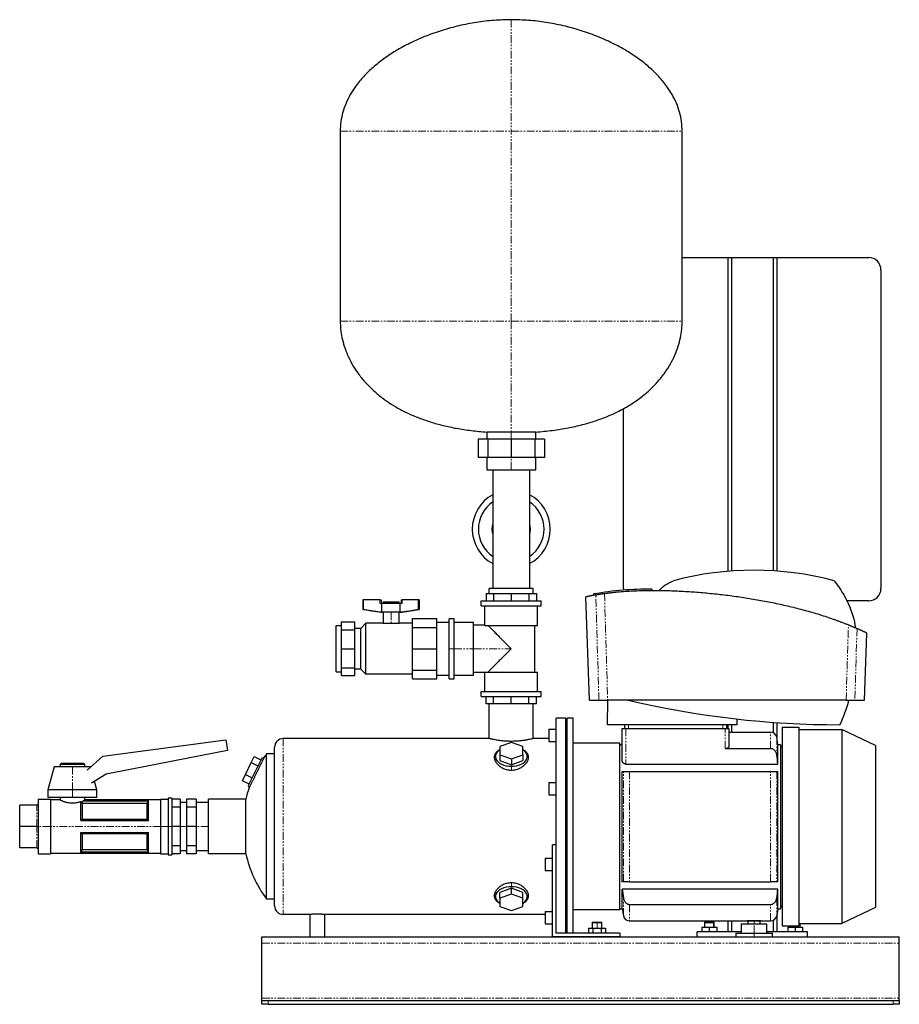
# Model space of a CAD drawing. Header units: millimetres. Extents: x 3 to 1234, y 30 to 833.
# Tile 1 of 2: x 3 to 720, y 30 to 833. Entities that reach past the tile are written whole.
import ezdxf

# ---------------------------------------------------------------- set-up
doc = ezdxf.new("R2010")
doc.units = ezdxf.units.MM
doc.linetypes.add('PHANTOM', pattern=[12.7, 6.35, -1.27, 1.27, -1.27, 1.27, -1.27])

msp = doc.modelspace()

# ---------------------------------------------------------------- linework, layer by layer
at = {"color": 7, "linetype": 'Continuous', "lineweight": 25}
for p, q in [((264.21, 742.01), (264.21, 587.01)), ((543.21, 587.01), (543.21, 742.01)), ((543.21, 639.01), (580.31, 639.01)), ((580.31, 639.01), (580.31, 383.11)), ((580.31, 639.01), (583.31, 639.01)), ((583.31, 639.01), (583.31, 383.35)), ((583.31, 639.01), (617.31, 639.01)), ((617.31, 639.01), (617.31, 383.53)), ((617.31, 639.01), (620.31, 639.01)), ((620.31, 639.01), (695.31, 639.01)), ((620.31, 639.01), (620.31, 383.33)), ((705.31, 629.01), (705.31, 369.01)), ((495.31, 369.01), (495.31, 515.93)), ((376.65, 491.01), (376.65, 476.01)), ((384.57, 491.01), (376.65, 491.01)), ((383.71, 496.71), (383.71, 491.01)), ((403.71, 496.71), (383.71, 496.71)), ((384.57, 491.01), (384.57, 476.01)), ((403.71, 491.01), (384.57, 491.01)), ((423.71, 496.71), (403.71, 496.71)), ((403.71, 491.01), (403.71, 476.01)), ((422.84, 491.01), (403.71, 491.01)), ((422.84, 491.01), (422.84, 476.01)), ((430.77, 491.01), (422.84, 491.01)), ((423.71, 491.01), (423.71, 496.71)), ((430.77, 491.01), (430.77, 476.01)), ((384.57, 476.01), (376.65, 476.01)), ((383.71, 476.01), (383.71, 466.01)), ((403.71, 476.01), (384.57, 476.01)), ((422.84, 476.01), (403.71, 476.01)), ((430.77, 476.01), (422.84, 476.01)), ((423.71, 466.01), (423.71, 476.01)), ((383.71, 466.01), (403.71, 466.01)), ((388.71, 466.01), (388.71, 417.51)), ((403.71, 466.01), (423.71, 466.01)), ((418.71, 466.01), (418.71, 417.51)), ((388.71, 417.51), (388.71, 369.01)), ((418.71, 417.51), (418.71, 369.01)), ((383.21, 365.01), (383.21, 359.01)), ((383.21, 365.01), (389.21, 365.01)), ((385.71, 365.01), (385.71, 369.01)), ((421.71, 369.01), (385.71, 369.01)), ((389.21, 365.01), (389.21, 359.01)), ((389.21, 365.01), (403.71, 365.01)), ((403.71, 365.01), (403.71, 359.01)), ((403.71, 365.01), (418.2, 365.01)), ((418.2, 365.01), (418.2, 359.01)), ((418.2, 365.01), (424.21, 365.01)), ((421.71, 365.01), (421.71, 369.01)), ((424.21, 365.01), (424.21, 359.01)), ((467.47, 278.01), (464.53, 362.2)), ((471.19, 363.65), (471.19, 364.65)), ((495.31, 369.01), (495.39, 367.71)), ((518.45, 367.56), (518.45, 368.56)), ((282.7, 359.76), (282.7, 352.1)), ((283.25, 359.76), (282.7, 359.76)), ((283.25, 352.1), (283.25, 359.76)), ((296.51, 359.76), (283.25, 359.76)), ((296.51, 359.76), (297.51, 359.76)), ((298.19, 356.76), (296.51, 356.76)), ((297.51, 359.76), (297.51, 356.76)), ((313.15, 356.76), (298.19, 356.76)), ((298.19, 349.76), (298.19, 356.76)), ((299.17, 358.16), (299.17, 356.76)), ((299.17, 358.16), (305.67, 358.16)), ((305.67, 358.16), (312.17, 358.16)), ((312.17, 356.76), (312.17, 358.16)), ((313.15, 349.76), (313.15, 356.76)), ((314.84, 356.76), (313.15, 356.76)), ((313.84, 359.76), (313.84, 356.76)), ((313.84, 359.76), (314.84, 359.76)), ((328.09, 359.76), (314.84, 359.76)), ((328.09, 352.1), (328.09, 359.76)), ((328.64, 359.76), (328.09, 359.76)), ((328.64, 359.76), (328.64, 352.1)), ((379.23, 355.01), (379.23, 359.01)), ((379.23, 359.01), (428.18, 359.01)), ((379.23, 355.01), (428.18, 355.01)), ((382.15, 339.17), (382.15, 355.01)), ((425.26, 339.01), (425.26, 355.01)), ((428.18, 355.01), (428.18, 359.01)), ((695.31, 359.01), (677.53, 359.01)), ((283.25, 352.1), (282.7, 352.1)), ((296.67, 349.76), (282.7, 352.1)), ((298.19, 349.76), (296.67, 349.76)), ((313.15, 349.76), (298.19, 349.76)), ((299.17, 349.76), (299.17, 340.74)), ((312.17, 340.74), (312.17, 349.76)), ((314.67, 349.76), (313.15, 349.76)), ((314.67, 349.76), (328.64, 352.1)), ((328.64, 352.1), (328.09, 352.1)), ((260.88, 301.04), (260.88, 338.98)), ((260.88, 338.98), (265.13, 338.98)), ((265.13, 341.87), (276.13, 341.87)), ((265.13, 335.47), (265.13, 341.87)), ((276.13, 335.47), (276.13, 341.87)), ((281.04, 336.58), (285.2, 340.74)), ((285.2, 299.28), (285.2, 340.74)), ((299.17, 340.74), (285.2, 340.74)), ((299.17, 340.74), (305.67, 340.74)), ((305.67, 340.74), (312.17, 340.74)), ((323.05, 340.74), (312.17, 340.74)), ((323.05, 344.57), (343.05, 344.57)), ((323.05, 337.37), (323.05, 344.57)), ((323.05, 320.01), (323.05, 337.37)), ((323.05, 337.37), (343.05, 337.37)), ((343.05, 337.37), (343.05, 344.57)), ((343.05, 341.57), (353.05, 341.57)), ((343.05, 320.01), (343.05, 337.37)), ((357.05, 344.51), (353.05, 344.51)), ((353.05, 320.01), (353.05, 344.51)), ((357.05, 320.01), (357.05, 344.51)), ((373.05, 341.51), (357.05, 341.51)), ((373.05, 320.01), (373.05, 341.51)), ((382.15, 339.17), (373.05, 339.17)), ((382.29, 339.01), (425.26, 339.01)), ((422.86, 301.01), (422.86, 339.01)), ((265.13, 335.47), (276.13, 335.47)), ((265.13, 320.01), (265.13, 335.47)), ((281.04, 336.58), (276.13, 336.58)), ((276.13, 320.01), (276.13, 335.47)), ((281.04, 303.44), (281.04, 336.58)), ((691.86, 278.01), (693.77, 332.76)), ((265.13, 320.01), (276.13, 320.01)), ((265.13, 304.55), (265.13, 320.01)), ((276.13, 304.55), (276.13, 320.01)), ((323.05, 302.65), (323.05, 320.01)), ((323.05, 320.01), (343.05, 320.01)), ((343.05, 302.65), (343.05, 320.01)), ((353.05, 295.51), (353.05, 320.01)), ((357.05, 295.51), (357.05, 320.01)), ((373.05, 298.51), (373.05, 320.01)), ((260.88, 301.04), (265.13, 301.04)), ((265.13, 304.55), (276.13, 304.55)), ((265.13, 298.15), (265.13, 304.55)), ((265.13, 298.15), (276.13, 298.15)), ((276.13, 298.15), (276.13, 304.55)), ((281.04, 303.44), (276.13, 303.44)), ((281.04, 303.44), (285.2, 299.28)), ((323.05, 299.28), (285.2, 299.28)), ((323.05, 302.65), (343.05, 302.65)), ((323.05, 295.46), (323.05, 302.65)), ((343.05, 295.46), (343.05, 302.65)), ((343.05, 298.46), (353.05, 298.46)), ((357.05, 298.51), (373.05, 298.51)), ((373.05, 300.86), (382.15, 300.86)), ((382.15, 285.01), (382.15, 300.86)), ((382.29, 301.01), (425.26, 301.01)), ((425.26, 285.01), (425.26, 301.01)), ((323.05, 295.46), (343.05, 295.46)), ((353.05, 295.51), (357.05, 295.51)), ((379.23, 281.01), (379.23, 285.01)), ((379.23, 285.01), (428.18, 285.01)), ((428.18, 281.01), (428.18, 285.01)), ((379.23, 281.01), (428.18, 281.01)), ((383.21, 275.01), (383.21, 281.01)), ((389.21, 275.01), (383.21, 275.01)), ((385.71, 246.76), (385.71, 275.01)), ((389.21, 275.01), (389.21, 281.01)), ((403.71, 275.01), (389.21, 275.01)), ((403.71, 275.01), (403.71, 281.01)), ((418.2, 275.01), (403.71, 275.01)), ((418.2, 275.01), (418.2, 281.01)), ((424.21, 275.01), (418.2, 275.01)), ((421.71, 246.76), (421.71, 275.01)), ((424.21, 275.01), (424.21, 281.01)), ((467.47, 278.01), (475.26, 278.01)), ((482.31, 258.01), (482.4, 278.01)), ((676.92, 278.01), (482.4, 278.01)), ((684.07, 278.01), (691.86, 278.01)), ((448.31, 263.26), (440.31, 263.26)), ((440.31, 146.45), (440.31, 263.26)), ((448.31, 88.01), (448.31, 263.26)), ((449.31, 261.76), (448.31, 261.76)), ((454.31, 263.26), (449.31, 263.26)), ((449.31, 88.01), (449.31, 263.26)), ((454.31, 88.01), (454.31, 263.26)), ((588.11, 258.01), (482.31, 258.01)), ((496.31, 255.01), (496.31, 258.01)), ((579.31, 258.01), (579.31, 255.01)), ((580.31, 258.01), (580.31, 255.01)), ((583.31, 258.01), (583.31, 252.01)), ((588.11, 258.01), (588.11, 262.67)), ((617.31, 259.98), (617.31, 251.61)), ((620.31, 259.77), (620.31, 247.68)), ((434.31, 254.38), (434.31, 244.38)), ((434.31, 254.38), (440.31, 254.38)), ((494.31, 228.39), (494.31, 255.01)), ((494.31, 255.01), (497.31, 255.01)), ((497.31, 255.01), (578.31, 255.01)), ((578.31, 255.01), (581.31, 255.01)), ((581.31, 255.01), (581.31, 240.5)), ((581.31, 252.01), (615.35, 252.01)), ((624.81, 256.01), (624.81, 94.01)), ((624.81, 256.01), (638.31, 256.01)), ((638.31, 256.01), (638.31, 94.01)), ((638.31, 254.01), (673.31, 254.01)), ((673.31, 254.01), (673.31, 96.01)), ((700.81, 241.19), (673.31, 254.01)), ((70.54, 232.25), (171.01, 245.58)), ((171.01, 245.58), (172.15, 237)), ((385.71, 246.76), (217.71, 246.76)), ((403.81, 243.62), (394.31, 240.25)), ((413.31, 240.25), (403.81, 243.62)), ((434.31, 246.76), (421.71, 246.76)), ((434.31, 244.38), (440.31, 244.38)), ((492.31, 243.01), (454.31, 243.01)), ((492.31, 107.01), (492.31, 243.01)), ((492.31, 242.01), (494.31, 242.01)), ((621.31, 242.01), (620.27, 247.88)), ((621.31, 225.97), (621.31, 242.01)), ((621.31, 242.01), (623.31, 242.01)), ((623.31, 242.01), (623.31, 108.01)), ((700.81, 241.19), (700.81, 108.83)), ((172.15, 237), (73.35, 217.79)), ((204.15, 115.76), (204.15, 234.26)), ((210.04, 234.26), (204.15, 234.26)), ((210.71, 234.49), (210.04, 234.26)), ((210.71, 110.26), (210.71, 239.76)), ((394.31, 240.25), (394.31, 233.49)), ((394.31, 233.49), (403.81, 230.12)), ((394.31, 233.49), (394.31, 228.77)), ((403.81, 230.12), (413.31, 233.49)), ((413.31, 233.49), (413.31, 240.25)), ((413.31, 233.49), (413.31, 228.77)), ((578.31, 238.55), (615.35, 238.55)), ((623.31, 240.01), (624.81, 240.01)), ((36.71, 226.66), (35.71, 225.66)), ((35.71, 225.66), (35.71, 223.66)), ((55.71, 225.66), (35.71, 225.66)), ((36.71, 226.66), (54.71, 226.66)), ((54.71, 226.66), (55.71, 225.66)), ((55.71, 225.66), (55.71, 223.66)), ((57.82, 221.01), (70.54, 232.25)), ((186.85, 217.31), (191.66, 227.17)), ((200.12, 230.85), (189.16, 208.38)), ((191.66, 227.17), (194.06, 232.1)), ((191.66, 227.17), (197.05, 224.54)), ((194.06, 232.1), (199.45, 229.47)), ((200.12, 230.85), (202.24, 231.58)), ((394.31, 228.77), (403.81, 225.39)), ((403.81, 230.12), (403.81, 225.39)), ((403.81, 225.39), (413.31, 228.77)), ((497.31, 225.97), (621.31, 225.97)), ((30.71, 223.66), (25.71, 204.91)), ((45.71, 223.66), (30.71, 223.66)), ((60.71, 223.66), (45.71, 223.66)), ((60.71, 223.66), (60.71, 223.66)), ((73.35, 217.79), (61.31, 210.43)), ((184.44, 212.38), (186.85, 217.31)), ((186.85, 217.31), (192.24, 214.68)), ((494.31, 130.01), (494.31, 220.01)), ((500.27, 220.01), (615.35, 220.01)), ((621.31, 130.01), (621.31, 220.01)), ((65.71, 204.91), (63.83, 211.97)), ((184.44, 212.38), (189.83, 209.75)), ((434.31, 210.82), (434.31, 200.82)), ((434.31, 210.82), (440.31, 210.82)), ((25.71, 204.91), (25.71, 198.66)), ((45.71, 204.91), (25.71, 204.91)), ((65.71, 204.91), (45.71, 204.91)), ((65.71, 198.66), (65.71, 204.91)), ((189.16, 208.38), (189.8, 206.52)), ((434.31, 200.82), (440.31, 200.82)), ((27.71, 197.16), (17.71, 197.16)), ((17.71, 197.16), (17.71, 175.01)), ((45.71, 198.66), (25.71, 198.66)), ((27.71, 197.16), (27.71, 175.01)), ((35.71, 196.66), (27.71, 196.66)), ((35.71, 198.66), (35.71, 196.66)), ((65.71, 198.66), (45.71, 198.66)), ((52.71, 180.01), (52.71, 195.45)), ((53.64, 193.69), (53.64, 181.09)), ((106.77, 193.7), (53.65, 193.7)), ((54.37, 196.08), (107.71, 196.08)), ((54.37, 196.08), (54.37, 196.01)), ((54.37, 196.01), (107.68, 196.01)), ((55.71, 198.66), (55.71, 196.66)), ((117.71, 196.66), (55.71, 196.66)), ((106.77, 181.09), (106.77, 193.7)), ((107.71, 180.01), (107.71, 196.08)), ((123.71, 197.16), (117.71, 197.16)), ((117.71, 197.16), (117.71, 175.01)), ((126.71, 198.16), (123.71, 198.16)), ((123.71, 198.16), (123.71, 175.01)), ((126.71, 198.16), (126.71, 175.01)), ((133.71, 197.25), (126.71, 197.25)), ((133.71, 197.25), (133.71, 190.74)), ((138.71, 194.49), (133.71, 194.49)), ((146.71, 197.25), (138.71, 197.25)), ((138.71, 197.25), (138.71, 190.74)), ((146.71, 197.25), (146.71, 190.74)), ((156.71, 194.49), (146.71, 194.49)), ((156.71, 152.76), (156.71, 197.26)), ((187.21, 197.26), (156.71, 197.26)), ((187.21, 152.76), (187.21, 197.26)), ((16.71, 192.51), (2.71, 192.51)), ((2.71, 175.01), (2.71, 192.51)), ((133.71, 190.74), (126.71, 190.74)), ((133.71, 190.74), (133.71, 175.01)), ((146.71, 190.74), (138.71, 190.74)), ((138.71, 190.74), (138.71, 175.01)), ((146.71, 190.74), (146.71, 175.01)), ((52.71, 180.01), (107.71, 180.01)), ((53.64, 181.09), (106.77, 181.09)), ((16.71, 175.01), (2.71, 175.01)), ((2.71, 157.51), (2.71, 175.01)), ((17.71, 175.01), (17.71, 152.86)), ((27.71, 175.01), (27.71, 152.86)), ((52.71, 170.01), (107.71, 170.01)), ((52.71, 153.95), (52.71, 170.01)), ((53.64, 168.93), (53.64, 156.33)), ((106.77, 168.93), (53.64, 168.93)), ((106.77, 156.33), (106.77, 168.93)), ((107.71, 153.95), (107.71, 170.01)), ((117.71, 175.01), (117.71, 152.86)), ((123.71, 175.01), (123.71, 151.86)), ((126.71, 175.01), (126.71, 151.86)), ((133.71, 175.01), (126.71, 175.01)), ((133.71, 175.01), (133.71, 159.28)), ((146.71, 175.01), (138.71, 175.01)), ((138.71, 175.01), (138.71, 159.28)), ((146.71, 175.01), (146.71, 159.28)), ((16.71, 157.51), (2.71, 157.51)), ((17.71, 152.86), (27.71, 152.86)), ((27.71, 153.36), (117.71, 153.36)), ((52.71, 153.95), (107.71, 153.95)), ((107.68, 154.01), (52.73, 154.01)), ((53.64, 156.33), (106.77, 156.33)), ((117.71, 152.86), (123.71, 152.86)), ((133.71, 159.28), (126.71, 159.28)), ((133.71, 152.77), (126.71, 152.77)), ((133.71, 159.28), (133.71, 152.77)), ((133.71, 155.54), (138.71, 155.54)), ((146.71, 159.28), (138.71, 159.28)), ((138.71, 159.28), (138.71, 152.77)), ((146.71, 152.77), (138.71, 152.77)), ((146.71, 159.28), (146.71, 152.77)), ((146.71, 155.54), (156.71, 155.54)), ((187.21, 152.76), (156.71, 152.76)), ((440.31, 160.01), (437.31, 160.01)), ((437.31, 85.01), (437.31, 160.01)), ((123.71, 151.86), (126.71, 151.86)), ((431.31, 149.21), (437.31, 149.21)), ((431.31, 149.21), (431.31, 139.21)), ((440.31, 88.01), (440.31, 146.45)), ((431.31, 139.21), (437.31, 139.21)), ((500.27, 130.01), (615.35, 130.01)), ((403.81, 124.63), (394.31, 121.26)), ((394.31, 116.53), (394.31, 121.26)), ((403.81, 119.91), (403.81, 124.63)), ((413.31, 121.26), (403.81, 124.63)), ((413.31, 116.53), (413.31, 121.26)), ((621.31, 124.05), (494.31, 124.05)), ((494.31, 108.01), (494.31, 124.05)), ((621.31, 108.01), (621.31, 124.05)), ((210.71, 115.76), (204.15, 115.76)), ((403.81, 119.91), (394.31, 116.53)), ((394.31, 116.53), (394.31, 109.78)), ((413.31, 116.53), (403.81, 119.91)), ((413.31, 109.78), (413.31, 116.53)), ((394.31, 109.78), (403.81, 106.4)), ((403.81, 106.4), (413.31, 109.78)), ((431.31, 105.64), (437.31, 105.64)), ((431.31, 105.64), (431.31, 95.64)), ((492.31, 107.01), (454.31, 107.01)), ((492.31, 108.01), (494.31, 108.01)), ((494.31, 108.01), (495.34, 102.14)), ((500.27, 111.48), (615.35, 111.48)), ((621.31, 108.01), (620.27, 102.14)), ((621.31, 108.01), (623.31, 108.01)), ((623.31, 110.01), (624.81, 110.01)), ((700.81, 108.83), (673.31, 96.01)), ((239.31, 103.26), (217.71, 103.26)), ((239.31, 103.26), (239.31, 85.01)), ((431.31, 103.26), (251.31, 103.26)), ((251.31, 103.26), (251.31, 85.01)), ((470.01, 97.01), (469.71, 96.71)), ((469.71, 96.71), (469.71, 92.01)), ((469.71, 96.71), (473.71, 96.71)), ((470.01, 97.01), (473.71, 97.01)), ((473.71, 97.01), (477.41, 97.01)), ((473.71, 96.71), (477.71, 96.71)), ((477.71, 96.71), (477.41, 97.01)), ((477.71, 92.01), (477.71, 96.71)), ((500.27, 98.01), (596.31, 98.01)), ((561.61, 97.01), (561.31, 96.71)), ((561.31, 96.71), (561.31, 93.01)), ((561.31, 96.71), (568.66, 96.71)), ((561.61, 97.01), (568.4, 97.01)), ((568.4, 97.01), (569.01, 97.01)), ((568.66, 96.71), (569.31, 96.71)), ((569.31, 96.71), (569.01, 97.01)), ((569.31, 93.01), (569.31, 96.71)), ((580.31, 98.01), (580.31, 89.01)), ((583.31, 98.01), (583.31, 89.01)), ((596.31, 98.01), (607.31, 98.01)), ((596.81, 98.01), (596.81, 95.51)), ((606.81, 95.51), (606.81, 98.01)), ((607.31, 98.01), (615.35, 98.01)), ((617.31, 98.41), (617.31, 89.01)), ((620.31, 102.34), (620.31, 89.01)), ((431.31, 95.64), (437.31, 95.64)), ((466.78, 92.01), (466.78, 88.01)), ((466.78, 92.01), (470.24, 92.01)), ((470.24, 92.01), (470.24, 88.01)), ((470.24, 92.01), (477.17, 92.01)), ((477.17, 92.01), (477.17, 88.01)), ((477.17, 92.01), (480.64, 92.01)), ((480.64, 92.01), (480.64, 88.01)), ((555.31, 85.01), (555.31, 89.01)), ((591.31, 89.01), (555.31, 89.01)), ((559.31, 93.01), (559.31, 89.01)), ((559.31, 93.01), (565.31, 93.01)), ((565.31, 93.01), (565.31, 89.01)), ((565.31, 93.01), (571.31, 93.01)), ((571.31, 93.01), (571.31, 89.01)), ((591.31, 95.51), (591.31, 88.01)), ((591.31, 95.51), (601.81, 95.51)), ((601.81, 95.51), (612.31, 95.51)), ((612.31, 88.01), (612.31, 95.51)), ((645.31, 89.01), (612.31, 89.01)), ((624.81, 94.01), (638.31, 94.01)), ((629.31, 93.01), (629.31, 89.01)), ((629.31, 93.01), (635.31, 93.01)), ((631.31, 94.01), (631.31, 93.01)), ((635.31, 93.01), (635.31, 89.01)), ((635.31, 93.01), (641.31, 93.01)), ((638.31, 96.01), (673.31, 96.01)), ((639.31, 93.01), (639.31, 96.01)), ((641.31, 93.01), (641.31, 89.01)), ((645.31, 85.01), (645.31, 89.01)), ((200.31, 85.01), (720.31, 85.01)), ((200.31, 80.01), (200.31, 85.01)), ((492.31, 85.01), (437.31, 85.01)), ((492.31, 88.01), (440.31, 88.01)), ((449.31, 88.26), (448.31, 88.26)), ((492.31, 88.01), (492.31, 85.01)), ((586.81, 88.01), (586.81, 85.01)), ((586.81, 88.01), (601.81, 88.01)), ((601.81, 88.01), (616.81, 88.01)), ((616.81, 85.01), (616.81, 88.01)), ((720.31, 80.01), (720.31, 85.01)), ((200.31, 35.01), (200.31, 80.01)), ((720.31, 35.01), (720.31, 80.01)), ((200.31, 33.01), (200.31, 35.01)), ((200.31, 30.01), (200.31, 33.01)), ((200.31, 33.01), (205.31, 33.01)), ((205.31, 33.01), (715.31, 33.01)), ((715.31, 33.01), (720.31, 33.01)), ((720.31, 33.01), (720.31, 35.01)), ((720.31, 33.01), (720.31, 30.01)), ((205.31, 30.01), (200.31, 30.01)), ((205.31, 30.01), (715.31, 30.01)), ((720.31, 30.01), (715.31, 30.01))]:
    msp.add_line(p, q, dxfattribs=at)
at = {"color": 8, "linetype": 'PHANTOM', "lineweight": 18}
for p, q in [((264.21, 742.01), (403.71, 742.01)), ((403.71, 587.01), (403.71, 742.01)), ((403.71, 742.01), (543.21, 742.01)), ((264.21, 587.01), (403.71, 587.01)), ((403.71, 587.01), (543.21, 587.01)), ((403.71, 491.01), (403.71, 496.71)), ((403.71, 466.01), (403.71, 476.01)), ((518.56, 367.56), (518.56, 368.56)), ((296.51, 356.76), (296.51, 359.76)), ((305.67, 358.16), (305.67, 356.76)), ((314.84, 359.76), (314.84, 356.76)), ((305.67, 349.76), (305.67, 340.74)), ((353.05, 320.01), (357.05, 320.01)), ((357.05, 320.01), (373.05, 320.01)), ((373.05, 320.01), (403.71, 320.01)), ((499.31, 258.01), (499.31, 255.01)), ((576.31, 255.01), (576.31, 258.01)), ((497.31, 255.01), (497.31, 225.97)), ((578.31, 238.55), (578.31, 255.01)), ((615.35, 238.55), (615.35, 252.01)), ((217.71, 246.76), (217.71, 103.26)), ((620.27, 247.88), (620.27, 233.47)), ((45.71, 223.66), (45.71, 204.91)), ((403.81, 224.14), (403.81, 220.73)), ((495.34, 130.01), (495.34, 220.01)), ((500.27, 220.01), (500.27, 130.01)), ((615.35, 130.01), (615.35, 220.01)), ((620.27, 220.01), (620.27, 130.01)), ((45.71, 204.91), (45.71, 198.66)), ((16.71, 175.01), (16.71, 192.51)), ((16.71, 157.51), (16.71, 175.01)), ((27.71, 175.01), (17.71, 175.01)), ((117.71, 175.01), (27.71, 175.01)), ((123.71, 175.01), (117.71, 175.01)), ((126.71, 175.01), (123.71, 175.01)), ((138.71, 175.01), (133.71, 175.01)), ((156.71, 175.01), (146.71, 175.01)), ((403.81, 125.88), (403.81, 129.29)), ((495.34, 102.14), (495.34, 116.55)), ((620.27, 116.55), (620.27, 102.14)), ((500.27, 111.48), (500.27, 98.01)), ((615.35, 98.01), (615.35, 111.48)), ((473.71, 97.01), (473.71, 96.71)), ((473.71, 92.01), (473.71, 96.71)), ((568.4, 97.01), (568.66, 96.71)), ((568.66, 93.01), (568.66, 96.71)), ((601.81, 95.51), (601.81, 98.01)), ((601.81, 88.01), (601.81, 95.51)), ((631.96, 93.01), (631.96, 94.01)), ((601.81, 85.01), (601.81, 88.01)), ((200.31, 80.01), (720.31, 80.01)), ((200.31, 35.01), (720.31, 35.01)), ((205.31, 33.01), (205.31, 30.01)), ((715.31, 30.01), (715.31, 33.01))]:
    msp.add_line(p, q, dxfattribs=at)
at = {"color": 7, "linetype": 'Continuous', "lineweight": 25, "flags": 128}
for points in [[(388.21, 417.51), (388.4, 419.94), (388.71, 421.42)], [(418.71, 421.42), (419.02, 419.94), (419.21, 417.51)], [(388.71, 413.61), (388.4, 415.09), (388.21, 417.51)], [(419.21, 417.51), (419.02, 415.09), (418.71, 413.61)], [(394.31, 237.65), (394.24, 237.56), (392.92, 236.52), (391.9, 235.36), (391.2, 234.11), (390.85, 232.8), (390.85, 231.48), (391.2, 230.18), (391.9, 228.93), (392.92, 227.76), (394.24, 226.72), (395.82, 225.83), (397.62, 225.1), (399.59, 224.57), (401.67, 224.25), (403.81, 224.14)], [(403.81, 224.14), (405.95, 224.25), (408.03, 224.57), (409.99, 225.1), (411.79, 225.83), (413.37, 226.72), (414.69, 227.76), (415.71, 228.93), (416.41, 230.18), (416.76, 231.48), (416.76, 232.8), (416.41, 234.11), (415.71, 235.36), (414.69, 236.52), (413.37, 237.56), (413.31, 237.65)], [(107.68, 196.01), (107.69, 196.05), (107.71, 196.08)], [(52.73, 154.01), (52.72, 153.97), (52.71, 153.95)], [(107.71, 153.95), (107.69, 153.98), (107.68, 154.01)], [(403.81, 125.88), (401.67, 125.78), (399.59, 125.45), (397.62, 124.92), (395.82, 124.2), (394.24, 123.3), (392.92, 122.26), (391.9, 121.1), (391.2, 119.85), (390.85, 118.54), (390.85, 117.22), (391.2, 115.92), (391.9, 114.67), (392.92, 113.5), (394.24, 112.46), (394.31, 112.37)], [(413.31, 112.37), (413.37, 112.46), (414.69, 113.5), (415.71, 114.67), (416.41, 115.92), (416.76, 117.22), (416.76, 118.54), (416.41, 119.85), (415.71, 121.1), (414.69, 122.26), (413.37, 123.3), (411.79, 124.2), (409.99, 124.92), (408.03, 125.45), (405.95, 125.78), (403.81, 125.88)]]:
    msp.add_lwpolyline(points, dxfattribs=at)
at = {"color": 8, "linetype": 'PHANTOM', "lineweight": 18, "flags": 128}
for points in [[(475.26, 278.01), (473.84, 326.13), (472.72, 363.94)], [(479.77, 365.1), (481.25, 316.33), (482.4, 278.01)], [(676.92, 278.01), (677.96, 312.44), (678.78, 339.49)], [(685.8, 336.49), (684.83, 303.74), (684.07, 278.01)]]:
    msp.add_lwpolyline(points, dxfattribs=at)
at = {"color": 7, "linetype": 'Continuous', "lineweight": 25}
for centre, radius, start, end in [((695.31, 629.01), 10, 0, 90), ((403.71, 417.51), 31.8, 118.14458, 180), ((403.71, 417.51), 31.8, 0, 61.85542), ((403.71, 417.51), 26.8, 124.03516, 180), ((403.71, 417.51), 26.8, 0, 55.96484), ((403.71, 417.51), 31.8, 180, 241.85542), ((403.71, 417.51), 26.8, 180, 235.96484), ((403.71, 417.51), 26.8, 304.03516, 0), ((403.71, 417.51), 31.8, 298.14458, 0), ((601.67, 129.51), 254.51, 75.09772, 104.90228), ((515.63, 114.88), 253.7, 89.38815, 100.08803), ((695.31, 369.01), 10, 270, 0), ((671.91, 1014.6), 756.59, 256.79664, 270), ((564.82, 308.24), 118.28, 334.87122, 345.19278), ((615.35, 247.01), 5, 10, 90), ((217.71, 239.76), 7, 90, 180), ((284.71, 175.01), 100, 143.66538, 145.55283), ((284.71, 175.01), 100, 161.63195, 167.14409), ((284.71, 175.01), 100, 192.85591, 216.33462), ((217.71, 110.26), 7, 180, 270), ((500.27, 103.01), 5, 190, 270), ((615.35, 103.01), 5, 270, 350)]:
    msp.add_arc(centre, radius, start, end, dxfattribs=at)
for points, knots in [([(403.71, 833.01), (398.99, 832.9), (389.5, 832.67), (375.3, 830.92), (361.21, 828.2), (347.4, 824.45), (334.04, 819.75), (321.32, 814.15), (309.88, 807.95), (299.79, 801.3), (291.05, 794.38), (283.31, 786.89), (277.1, 779.38), (272.32, 772.01), (268.78, 764.91), (266.19, 757.52), (264.52, 749.86), (264.31, 744.64), (264.21, 742.01)], [0, 0, 0, 0, 0.077758, 0.156431, 0.235453, 0.314225, 0.392144, 0.468629, 0.543151, 0.606406, 0.667613, 0.726675, 0.78365, 0.827907, 0.87124, 0.914018, 0.956734, 1, 1, 1, 1]), ([(543.21, 742.01), (543.1, 744.64), (542.89, 749.86), (541.22, 757.52), (538.63, 764.91), (535.09, 772.01), (530.31, 779.38), (524.11, 786.89), (516.36, 794.38), (507.62, 801.3), (497.53, 807.95), (486.09, 814.15), (473.37, 819.75), (460.02, 824.45), (446.2, 828.2), (432.11, 830.92), (417.92, 832.67), (408.42, 832.9), (403.71, 833.01)], [0, 0, 0, 0, 0.043266, 0.085982, 0.12876, 0.172093, 0.21635, 0.273325, 0.332387, 0.393594, 0.456849, 0.531371, 0.607856, 0.685775, 0.764547, 0.843569, 0.922242, 1, 1, 1, 1]), ([(264.21, 587.01), (264.28, 584.84), (264.42, 580.37), (265.57, 573.56), (267.44, 566.53), (270.15, 559.37), (273.73, 552.22), (278.19, 545.16), (283.57, 538.28), (289.94, 531.62), (296.8, 525.73), (304, 520.56), (311.39, 516.06), (319.52, 511.9), (328.4, 508.13), (338, 504.8), (348.32, 501.94), (359.38, 499.61), (371.26, 497.78), (379.47, 497.07), (383.71, 496.71)], [0, 0, 0, 0, 0.039555, 0.081422, 0.125557, 0.17196, 0.2207, 0.27098, 0.323857, 0.379618, 0.438622, 0.488458, 0.540897, 0.596213, 0.654698, 0.716662, 0.781214, 0.849742, 0.922564, 1, 1, 1, 1]), ([(423.71, 496.71), (428.27, 497.1), (437.1, 497.87), (449.82, 499.93), (461.59, 502.55), (472.45, 505.76), (482.41, 509.47), (492, 513.87), (501.13, 519.02), (509.66, 524.95), (517.12, 531.28), (523.58, 537.97), (529.07, 544.93), (533.62, 552.09), (537.23, 559.31), (539.96, 566.48), (541.84, 573.53), (542.99, 580.36), (543.14, 584.84), (543.21, 587.01)], [0, 0, 0, 0, 0.08342, 0.161488, 0.234609, 0.303181, 0.367595, 0.428228, 0.495317, 0.558205, 0.617391, 0.673312, 0.727386, 0.778747, 0.827619, 0.874143, 0.918387, 0.960355, 1, 1, 1, 1]), ([(472.72, 363.94), (472.58, 363.92), (472.31, 363.87), (471.92, 363.79), (471.55, 363.72), (471.2, 363.65), (470.86, 363.58), (470.53, 363.52), (470.22, 363.45), (469.93, 363.39), (469.65, 363.33), (469.38, 363.28), (468.94, 363.18), (468.37, 363.06), (467.7, 362.91), (467.1, 362.77), (466.61, 362.66), (466.21, 362.57), (465.89, 362.5), (465.6, 362.44), (465.35, 362.38), (465.13, 362.33), (464.94, 362.29), (464.79, 362.26), (464.67, 362.23), (464.59, 362.21), (464.54, 362.2), (464.53, 362.2), (464.53, 362.2)], [0, 0, 0, 0, 0.025276, 0.050065, 0.074367, 0.098182, 0.12151, 0.144351, 0.166705, 0.188572, 0.209952, 0.230845, 0.251252, 0.317268, 0.376332, 0.43877, 0.501172, 0.546566, 0.591951, 0.637326, 0.682691, 0.728047, 0.773394, 0.818731, 0.864061, 0.909382, 0.954695, 1, 1, 1, 1]), ([(472.72, 363.94), (472.74, 363.95), (472.79, 363.96), (472.86, 363.97), (472.95, 363.99), (473.04, 364), (473.15, 364.02), (473.26, 364.04), (473.38, 364.07), (473.51, 364.09), (473.8, 364.14), (474.33, 364.24), (475.19, 364.38), (476.18, 364.55), (477.07, 364.69), (477.77, 364.8), (478.25, 364.87), (478.75, 364.95), (479.25, 365.02), (479.6, 365.07), (479.77, 365.1)], [0, 0, 0, 0, 0.027694, 0.055338, 0.082958, 0.110581, 0.138231, 0.165937, 0.193724, 0.221621, 0.249653, 0.374136, 0.499567, 0.624291, 0.749617, 0.799806, 0.849782, 0.899702, 0.949722, 1, 1, 1, 1]), ([(479.77, 365.1), (480.18, 365.15), (480.96, 365.26), (482.1, 365.41), (483.16, 365.55), (484.15, 365.67), (485.07, 365.77), (486.71, 365.96), (489.05, 366.2), (493.23, 366.58), (498.36, 366.95), (504.61, 367.27), (510.81, 367.47), (519.17, 367.6), (529.69, 367.51), (542.4, 367.03), (555.16, 366.21), (567.91, 365.07), (580.63, 363.61), (593.3, 361.84), (605.87, 359.76), (618.4, 357.35), (630.78, 354.6), (643.1, 351.47), (653.19, 348.54), (661.22, 345.97), (665.93, 344.35), (669.44, 343.09), (671.75, 342.24), (674.08, 341.35), (676.43, 340.44), (677.99, 339.8), (678.78, 339.49)], [0, 0, 0, 0, 0.0061741, 0.0119862, 0.0174226, 0.0224708, 0.0271197, 0.031359, 0.04753, 0.062601, 0.0946126, 0.124878, 0.1563297, 0.1870486, 0.2492615, 0.3120542, 0.374333, 0.4369213, 0.4995463, 0.5616741, 0.624175, 0.686276, 0.7491349, 0.8111689, 0.8746637, 0.9056585, 0.9372935, 0.9495005, 0.9618805, 0.9744277, 0.9871363, 1, 1, 1, 1]), ([(283.25, 352.1), (284.61, 351.88), (287.1, 351.47), (290.11, 350.99), (292.24, 350.65), (294.05, 350.37), (296.01, 350.07), (297.51, 349.86), (298.19, 349.76)], [0, 0, 0, 0, 0.273278, 0.500031, 0.605399, 0.700028, 0.863805, 1, 1, 1, 1]), ([(313.15, 349.76), (313.57, 349.82), (314.47, 349.95), (315.89, 350.16), (317.4, 350.39), (319, 350.64), (321.19, 350.98), (324.24, 351.47), (326.73, 351.88), (328.09, 352.1)], [0, 0, 0, 0, 0.084017, 0.179253, 0.285709, 0.386788, 0.499991, 0.726711, 1, 1, 1, 1]), ([(382.15, 339.17), (382.15, 339.17), (382.15, 339.16), (382.16, 339.15), (382.18, 339.14), (382.2, 339.12), (382.22, 339.09), (382.25, 339.05), (382.28, 339.03), (382.29, 339.01)], [0, 0, 0, 0, 0.142457, 0.284969, 0.427584, 0.570347, 0.713307, 0.856509, 1, 1, 1, 1]), ([(384.71, 339.01), (384.84, 338.88), (385.07, 338.65), (385.72, 338), (386.15, 337.57), (387.21, 336.5), (387.85, 335.87), (389.32, 334.4), (390.15, 333.57), (391.96, 331.76), (392.94, 330.78), (394.99, 328.73), (396.07, 327.65), (398.26, 325.46), (399.37, 324.35), (401.56, 322.15), (402.65, 321.07), (403.71, 320.01)], [0, 0, 0, 0, 0.125, 0.125, 0.25, 0.25, 0.375, 0.375, 0.5, 0.5, 0.625, 0.625, 0.75, 0.75, 0.875, 0.875, 1, 1, 1, 1]), ([(678.78, 339.49), (678.89, 339.44), (679.1, 339.36), (679.41, 339.23), (679.72, 339.1), (680.02, 338.98), (680.32, 338.85), (680.61, 338.73), (680.9, 338.61), (681.48, 338.37), (682.3, 338.02), (683.29, 337.59), (684.16, 337.22), (684.74, 336.96), (685.1, 336.8), (685.32, 336.71), (685.51, 336.62), (685.67, 336.55), (685.76, 336.51), (685.8, 336.49)], [0, 0, 0, 0, 0.031473, 0.06282, 0.094071, 0.125258, 0.156414, 0.187569, 0.218757, 0.250007, 0.375737, 0.500313, 0.626202, 0.750571, 0.801046, 0.851055, 0.900768, 0.950359, 1, 1, 1, 1]), ([(693.77, 332.76), (693.77, 332.76), (693.77, 332.76), (693.76, 332.77), (693.73, 332.78), (693.7, 332.79), (693.66, 332.81), (693.61, 332.84), (693.55, 332.86), (693.49, 332.9), (693.41, 332.93), (693.32, 332.98), (693.23, 333.02), (693.12, 333.07), (693.01, 333.13), (692.89, 333.18), (692.76, 333.25), (692.62, 333.31), (692.47, 333.39), (692.31, 333.46), (692.14, 333.54), (691.96, 333.63), (691.73, 333.74), (691.42, 333.89), (691.02, 334.08), (690.6, 334.28), (690.13, 334.5), (689.63, 334.74), (689.09, 334.99), (688.51, 335.26), (687.9, 335.54), (687.24, 335.84), (686.54, 336.16), (686.05, 336.38), (685.8, 336.49)], [0, 0, 0, 0, 0.023748, 0.047498, 0.071251, 0.095006, 0.118763, 0.142523, 0.166287, 0.190053, 0.213822, 0.237594, 0.26137, 0.28515, 0.308933, 0.33272, 0.356511, 0.380307, 0.404107, 0.427911, 0.45172, 0.475533, 0.499352, 0.542596, 0.586292, 0.63044, 0.675041, 0.720096, 0.765605, 0.81157, 0.857992, 0.90487, 0.952206, 1, 1, 1, 1]), ([(403.71, 320.01), (402.65, 318.96), (401.56, 317.87), (399.37, 315.67), (398.26, 314.56), (396.07, 312.37), (394.99, 311.3), (392.94, 309.24), (391.96, 308.26), (390.15, 306.45), (389.32, 305.62), (387.85, 304.16), (387.21, 303.52), (386.15, 302.45), (385.72, 302.02), (385.07, 301.37), (384.84, 301.15), (384.71, 301.01)], [0, 0, 0, 0, 0.125, 0.125, 0.25, 0.25, 0.375, 0.375, 0.5, 0.5, 0.625, 0.625, 0.75, 0.75, 0.875, 0.875, 1, 1, 1, 1]), ([(382.29, 301.01), (382.28, 301), (382.25, 300.97), (382.22, 300.93), (382.2, 300.91), (382.18, 300.88), (382.16, 300.87), (382.15, 300.86), (382.15, 300.86), (382.15, 300.86)], [0, 0, 0, 0, 0.143491, 0.286693, 0.429653, 0.572416, 0.715031, 0.857543, 1, 1, 1, 1]), ([(475.26, 278.01), (475.28, 278.01), (475.33, 278.01), (475.41, 278.01), (475.51, 278.01), (475.62, 278.01), (475.73, 278.01), (475.86, 278.01), (475.99, 278.01), (476.13, 278.01), (476.29, 278.01), (476.45, 278.01), (476.61, 278.01), (476.79, 278.01), (476.97, 278.01), (477.16, 278.01), (477.36, 278.01), (477.56, 278.01), (477.83, 278.01), (478.18, 278.01), (478.62, 278.01), (479.09, 278.01), (479.59, 278.01), (480.11, 278.01), (480.66, 278.01), (481.22, 278.01), (481.81, 278.01), (482.2, 278.01), (482.4, 278.01)], [0, 0, 0, 0, 0.0301496, 0.0602987, 0.0904277, 0.1205168, 0.1505465, 0.1804972, 0.2103497, 0.2400851, 0.2696847, 0.2991304, 0.3284045, 0.3574897, 0.3863696, 0.4150281, 0.4434499, 0.4716204, 0.4995258, 0.5525575, 0.6064939, 0.6612345, 0.7166702, 0.7726844, 0.8291541, 0.8859511, 0.9429442, 1, 1, 1, 1]), ([(676.92, 278.01), (677.03, 278.01), (677.24, 278.01), (677.55, 278.01), (677.86, 278.01), (678.17, 278.01), (678.47, 278.01), (678.76, 278.01), (679.05, 278.01), (679.34, 278.01), (679.61, 278.01), (679.88, 278.01), (680.15, 278.01), (680.4, 278.01), (680.65, 278.01), (680.89, 278.01), (681.12, 278.01), (681.34, 278.01), (681.62, 278.01), (681.95, 278.01), (682.31, 278.01), (682.66, 278.01), (682.97, 278.01), (683.26, 278.01), (683.52, 278.01), (683.74, 278.01), (683.93, 278.01), (684.02, 278.01), (684.07, 278.01)], [0, 0, 0, 0, 0.03015, 0.060299, 0.090428, 0.120517, 0.150546, 0.180497, 0.21035, 0.240085, 0.269685, 0.29913, 0.328404, 0.35749, 0.38637, 0.415028, 0.44345, 0.47162, 0.499526, 0.552557, 0.606494, 0.661234, 0.71667, 0.772684, 0.829154, 0.885951, 0.942944, 1, 1, 1, 1]), ([(421.71, 246.76), (421.71, 246.76), (421.59, 246.73), (421.24, 246.65), (421.1, 246.61), (420.76, 246.53), (420.55, 246.48), (419.88, 246.32), (419.32, 246.2), (418.34, 245.99), (417.99, 245.92), (417.24, 245.77), (416.84, 245.7), (415.6, 245.47), (414.7, 245.32), (413.23, 245.11), (412.72, 245.05), (411.68, 244.92), (411.15, 244.86), (410.07, 244.76), (409.52, 244.71), (408.39, 244.62), (407.81, 244.59), (406.07, 244.5), (404.89, 244.47), (403.12, 244.47), (402.53, 244.47), (401.35, 244.5), (400.76, 244.53), (399.02, 244.62), (397.9, 244.7), (396.26, 244.86), (395.72, 244.92), (394.68, 245.05), (394.18, 245.12), (393.21, 245.25), (392.74, 245.33), (391.83, 245.47), (391.39, 245.55), (390.14, 245.77), (389.4, 245.92), (388.42, 246.13), (388.12, 246.19), (387.56, 246.32), (387.31, 246.38), (386.63, 246.53), (386.29, 246.62), (385.94, 246.7), (385.85, 246.73), (385.74, 246.75), (385.71, 246.76), (385.71, 246.76)], [0, 0, 0, 0, 0.0625, 0.0625, 0.09375, 0.09375, 0.125, 0.125, 0.1875, 0.1875, 0.21875, 0.21875, 0.25, 0.25, 0.3125, 0.3125, 0.34375, 0.34375, 0.375, 0.375, 0.40625, 0.40625, 0.4375, 0.4375, 0.5, 0.5, 0.53125, 0.53125, 0.5625, 0.5625, 0.625, 0.625, 0.65625, 0.65625, 0.6875, 0.6875, 0.71875, 0.71875, 0.75, 0.75, 0.8125, 0.8125, 0.84375, 0.84375, 0.875, 0.875, 0.9375, 0.9375, 0.96875, 0.96875, 1, 1, 1, 1]), ([(210.71, 234.07), (210.5, 234.13), (210.33, 234.18), (210.1, 234.24), (210.04, 234.26), (210.04, 234.26)], [0, 0, 0, 0, 0.5, 0.5, 1, 1, 1, 1]), ([(403.81, 220.73), (402.53, 220.82), (399.97, 221.01), (396.53, 222.43), (393.7, 224.37), (391.62, 226.69), (390.34, 229.15), (389.92, 231.59), (390.34, 233.87), (391.67, 235.84), (393.04, 237.12), (394.15, 237.59), (394.31, 237.65)], [0, 0, 0, 0, 0.1089108, 0.2181755, 0.3274949, 0.4366164, 0.5457313, 0.6550184, 0.7640739, 0.8728781, 0.9820485, 1, 1, 1, 1]), ([(413.31, 237.65), (413.47, 237.58), (414.59, 237.11), (415.96, 235.82), (417.28, 233.85), (417.7, 231.57), (417.27, 229.13), (415.98, 226.67), (413.9, 224.36), (411.09, 222.43), (407.64, 221.01), (405.09, 220.82), (403.81, 220.73)], [0, 0, 0, 0, 0.018864, 0.128151, 0.237207, 0.346049, 0.455226, 0.564256, 0.672882, 0.781862, 0.890926, 1, 1, 1, 1]), ([(581.31, 240.5), (581.31, 240.27), (581.24, 240.05), (581.04, 239.71), (580.96, 239.6), (580.76, 239.4), (580.65, 239.3), (580.39, 239.11), (580.24, 239.02), (579.92, 238.86), (579.74, 238.79), (579.36, 238.67), (579.16, 238.63), (578.74, 238.56), (578.53, 238.55), (578.31, 238.55)], [0, 0, 0, 0, 0.25, 0.25, 0.375, 0.375, 0.5, 0.5, 0.625, 0.625, 0.75, 0.75, 0.875, 0.875, 1, 1, 1, 1]), ([(620.27, 233.47), (620.18, 234.11), (620.01, 234.73), (619.63, 235.61), (619.48, 235.89), (619.14, 236.44), (618.95, 236.7), (618.52, 237.18), (618.29, 237.4), (617.78, 237.79), (617.51, 237.97), (617.07, 238.18), (616.92, 238.24), (616.62, 238.35), (616.46, 238.4), (616, 238.51), (615.67, 238.55), (615.35, 238.55)], [0, 0, 0, 0, 0.25, 0.25, 0.375, 0.375, 0.5, 0.5, 0.625, 0.625, 0.75, 0.75, 0.8125, 0.8125, 0.875, 0.875, 1, 1, 1, 1]), ([(202.24, 231.58), (202.24, 231.58), (202.23, 231.56), (202.19, 231.47), (202.16, 231.41), (202.08, 231.26), (202.03, 231.16), (201.92, 230.92), (201.85, 230.78), (201.61, 230.31), (201.42, 229.92), (201.08, 229.24), (200.96, 229), (200.7, 228.47), (200.56, 228.2), (200.13, 227.33), (199.82, 226.7), (199.31, 225.67), (199.14, 225.32), (198.77, 224.59), (198.59, 224.22), (198.03, 223.09), (197.64, 222.31), (197.04, 221.1), (196.84, 220.69), (196.43, 219.87), (196.23, 219.47), (195.82, 218.65), (195.62, 218.24), (195.22, 217.43), (195.01, 217.02), (194.41, 215.81), (194.02, 215.03), (193.27, 213.51), (192.91, 212.78), (192.4, 211.75), (192.24, 211.42), (191.92, 210.79), (191.77, 210.48), (191.33, 209.61), (191.08, 209.09), (190.74, 208.41), (190.63, 208.19), (190.44, 207.81), (190.35, 207.63), (190.12, 207.16), (190, 206.92), (189.84, 206.6), (189.8, 206.52), (189.8, 206.52)], [0, 0, 0, 0, 0.03125, 0.03125, 0.0625, 0.0625, 0.09375, 0.09375, 0.125, 0.125, 0.1875, 0.1875, 0.21875, 0.21875, 0.25, 0.25, 0.3125, 0.3125, 0.34375, 0.34375, 0.375, 0.375, 0.4375, 0.4375, 0.46875, 0.46875, 0.5, 0.5, 0.53125, 0.53125, 0.5625, 0.5625, 0.625, 0.625, 0.6875, 0.6875, 0.71875, 0.71875, 0.75, 0.75, 0.8125, 0.8125, 0.84375, 0.84375, 0.875, 0.875, 0.9375, 0.9375, 1, 1, 1, 1]), ([(497.31, 225.97), (497.08, 225.97), (496.86, 225.99), (496.43, 226.07), (496.22, 226.14), (495.84, 226.29), (495.66, 226.38), (495.34, 226.58), (495.2, 226.69), (494.94, 226.93), (494.83, 227.05), (494.64, 227.31), (494.56, 227.44), (494.43, 227.7), (494.39, 227.84), (494.32, 228.11), (494.31, 228.25), (494.31, 228.39)], [0, 0, 0, 0, 0.125, 0.125, 0.25, 0.25, 0.375, 0.375, 0.5, 0.5, 0.625, 0.625, 0.75, 0.75, 0.875, 0.875, 1, 1, 1, 1]), ([(495.34, 220.01), (495.43, 220.01), (495.6, 220.01), (495.97, 220.01), (496.12, 220.01), (496.46, 220.01), (496.65, 220.01), (497.07, 220.01), (497.31, 220.01), (497.82, 220.01), (498.09, 220.01), (498.53, 220.01), (498.68, 220.01), (498.98, 220.01), (499.14, 220.01), (499.61, 220.01), (499.94, 220.01), (500.27, 220.01)], [0, 0, 0, 0, 0.25, 0.25, 0.375, 0.375, 0.5, 0.5, 0.625, 0.625, 0.75, 0.75, 0.8125, 0.8125, 0.875, 0.875, 1, 1, 1, 1]), ([(615.35, 220.01), (615.68, 220.01), (616, 220.01), (616.62, 220.01), (616.93, 220.01), (617.51, 220.01), (617.79, 220.01), (618.3, 220.01), (618.53, 220.01), (618.95, 220.01), (619.15, 220.01), (619.49, 220.01), (619.63, 220.01), (619.89, 220.01), (619.99, 220.01), (620.16, 220.01), (620.23, 220.01), (620.27, 220.01)], [0, 0, 0, 0, 0.125, 0.125, 0.25, 0.25, 0.375, 0.375, 0.5, 0.5, 0.625, 0.625, 0.75, 0.75, 0.875, 0.875, 1, 1, 1, 1]), ([(17.71, 193.51), (17.71, 193.39), (17.69, 193.27), (17.59, 193.02), (17.51, 192.9), (17.32, 192.71), (17.2, 192.63), (16.95, 192.53), (16.82, 192.51), (16.71, 192.51)], [0, 0, 0, 0, 0.25, 0.25, 0.5, 0.5, 0.75, 0.75, 1, 1, 1, 1]), ([(35.71, 196.66), (35.71, 196.66), (35.71, 196.66), (35.72, 196.65), (35.74, 196.64), (35.77, 196.63), (35.81, 196.61), (35.86, 196.59), (35.92, 196.56), (35.98, 196.54), (36.06, 196.5), (36.24, 196.42), (36.63, 196.25), (37.22, 196), (37.8, 195.78), (38.27, 195.6), (38.78, 195.42), (39.41, 195.22), (40.15, 195), (40.98, 194.78), (41.99, 194.56), (43.2, 194.36), (44.66, 194.22), (46.13, 194.2), (47.59, 194.29), (49.02, 194.48), (50.13, 194.71), (50.99, 194.92), (51.55, 195.08), (52.14, 195.26), (52.49, 195.38), (52.71, 195.45)], [0, 0, 0, 0, 0.012172, 0.02441, 0.036716, 0.049094, 0.061544, 0.074069, 0.08667, 0.099351, 0.112113, 0.124958, 0.184027, 0.249948, 0.278925, 0.312673, 0.34383, 0.375003, 0.421247, 0.462878, 0.499909, 0.564614, 0.624766, 0.686851, 0.749672, 0.809034, 0.874776, 0.904092, 0.937246, 0.96139, 1, 1, 1, 1]), ([(52.71, 195.45), (52.76, 195.34), (52.87, 195.13), (53.03, 194.82), (53.19, 194.52), (53.35, 194.24), (53.49, 193.96), (53.59, 193.78), (53.64, 193.69)], [0, 0, 0, 0, 0.17663, 0.349212, 0.517791, 0.682415, 0.843133, 1, 1, 1, 1]), ([(54.37, 196.08), (54.42, 196.1), (54.52, 196.14), (54.66, 196.2), (54.79, 196.25), (54.91, 196.3), (55.01, 196.35), (55.11, 196.39), (55.21, 196.43), (55.29, 196.47), (55.39, 196.52), (55.49, 196.56), (55.59, 196.61), (55.66, 196.64), (55.7, 196.66), (55.7, 196.66), (55.71, 196.66)], [0, 0, 0, 0, 0.05947, 0.117924, 0.175368, 0.231805, 0.28724, 0.341679, 0.395126, 0.447588, 0.49907, 0.601197, 0.7023, 0.802431, 0.901646, 1, 1, 1, 1]), ([(106.77, 193.7), (106.87, 193.95), (107.06, 194.45), (107.36, 195.23), (107.57, 195.75), (107.68, 196.01)], [0, 0, 0, 0, 0.322025, 0.655352, 1, 1, 1, 1]), ([(53.64, 181.09), (53.55, 180.98), (53.35, 180.74), (53.05, 180.38), (52.84, 180.14), (52.71, 180.01)], [0, 0, 0, 0, 0.322025, 0.655352, 1, 1, 1, 1]), ([(107.71, 180.01), (107.52, 180.2), (107.21, 180.55), (106.92, 180.92), (106.77, 181.09)], [0, 0, 0, 0, 0.5127258, 1, 1, 1, 1]), ([(16.71, 175.01), (16.82, 175.01), (16.95, 175.01), (17.2, 175.01), (17.32, 175.01), (17.51, 175.01), (17.59, 175.01), (17.69, 175.01), (17.71, 175.01), (17.71, 175.01)], [0, 0, 0, 0, 0.25, 0.25, 0.5, 0.5, 0.75, 0.75, 1, 1, 1, 1]), ([(52.71, 170.01), (52.89, 169.83), (53.2, 169.47), (53.5, 169.11), (53.64, 168.93)], [0, 0, 0, 0, 0.512726, 1, 1, 1, 1]), ([(106.77, 168.93), (106.87, 169.05), (107.06, 169.28), (107.36, 169.64), (107.57, 169.89), (107.68, 170.01)], [0, 0, 0, 0, 0.322025, 0.655352, 1, 1, 1, 1]), ([(16.71, 157.51), (16.82, 157.51), (16.95, 157.49), (17.2, 157.39), (17.32, 157.32), (17.51, 157.12), (17.59, 157), (17.69, 156.76), (17.71, 156.63), (17.71, 156.51)], [0, 0, 0, 0, 0.25, 0.25, 0.5, 0.5, 0.75, 0.75, 1, 1, 1, 1]), ([(53.64, 156.33), (53.55, 156.08), (53.35, 155.57), (53.05, 154.8), (52.84, 154.27), (52.73, 154.01)], [0, 0, 0, 0, 0.3220247, 0.6553521, 1, 1, 1, 1]), ([(107.68, 154.01), (107.52, 154.4), (107.21, 155.17), (106.92, 155.95), (106.77, 156.33)], [0, 0, 0, 0, 0.512726, 1, 1, 1, 1]), ([(394.31, 112.37), (394.14, 112.44), (393.03, 112.92), (391.66, 114.2), (390.33, 116.17), (389.92, 118.46), (390.35, 120.9), (391.64, 123.36), (393.72, 125.67), (396.54, 127.6), (399.98, 129.01), (402.53, 129.2), (403.81, 129.29)], [0, 0, 0, 0, 0.018837, 0.127967, 0.237091, 0.346387, 0.455452, 0.564265, 0.673444, 0.782474, 0.891005, 1, 1, 1, 1]), ([(403.81, 129.29), (405.09, 129.2), (407.64, 129.01), (411.09, 127.6), (413.91, 125.65), (416, 123.33), (417.27, 120.87), (417.7, 118.44), (417.28, 116.15), (415.94, 114.19), (414.57, 112.91), (413.47, 112.44), (413.31, 112.37)], [0, 0, 0, 0, 0.109047, 0.218257, 0.327537, 0.43682, 0.545872, 0.654709, 0.763882, 0.872907, 0.981529, 1, 1, 1, 1]), ([(500.27, 130.01), (499.94, 130.01), (499.62, 130.01), (498.99, 130.01), (498.68, 130.01), (498.1, 130.01), (497.83, 130.01), (497.32, 130.01), (497.08, 130.01), (496.66, 130.01), (496.47, 130.01), (496.13, 130.01), (495.98, 130.01), (495.73, 130.01), (495.62, 130.01), (495.45, 130.01), (495.39, 130.01), (495.34, 130.01)], [0, 0, 0, 0, 0.125, 0.125, 0.25, 0.25, 0.375, 0.375, 0.5, 0.5, 0.625, 0.625, 0.75, 0.75, 0.875, 0.875, 1, 1, 1, 1]), ([(620.27, 130.01), (620.18, 130.01), (620.02, 130.01), (619.64, 130.01), (619.49, 130.01), (619.15, 130.01), (618.96, 130.01), (618.54, 130.01), (618.3, 130.01), (617.79, 130.01), (617.52, 130.01), (617.09, 130.01), (616.94, 130.01), (616.63, 130.01), (616.48, 130.01), (616, 130.01), (615.68, 130.01), (615.35, 130.01)], [0, 0, 0, 0, 0.25, 0.25, 0.375, 0.375, 0.5, 0.5, 0.625, 0.625, 0.75, 0.75, 0.8125, 0.8125, 0.875, 0.875, 1, 1, 1, 1]), ([(495.34, 116.55), (495.43, 115.91), (495.6, 115.3), (495.98, 114.42), (496.13, 114.13), (496.47, 113.58), (496.66, 113.33), (497.09, 112.85), (497.33, 112.62), (497.84, 112.23), (498.11, 112.06), (498.54, 111.84), (498.69, 111.78), (499, 111.67), (499.15, 111.63), (499.62, 111.51), (499.94, 111.48), (500.27, 111.48)], [0, 0, 0, 0, 0.25, 0.25, 0.375, 0.375, 0.5, 0.5, 0.625, 0.625, 0.75, 0.75, 0.8125, 0.8125, 0.875, 0.875, 1, 1, 1, 1]), ([(615.35, 111.48), (615.67, 111.48), (615.99, 111.51), (616.61, 111.66), (616.92, 111.77), (617.5, 112.05), (617.77, 112.22), (618.28, 112.62), (618.51, 112.84), (618.94, 113.32), (619.14, 113.58), (619.48, 114.12), (619.63, 114.4), (619.88, 114.99), (619.99, 115.3), (620.16, 115.92), (620.23, 116.23), (620.27, 116.55)], [0, 0, 0, 0, 0.125, 0.125, 0.25, 0.25, 0.375, 0.375, 0.5, 0.5, 0.625, 0.625, 0.75, 0.75, 0.875, 0.875, 1, 1, 1, 1]), ([(251.31, 103.26), (251.31, 103.26), (251.27, 103.26), (251.15, 103.27), (251.11, 103.28), (250.99, 103.29), (250.86, 103.3), (250.69, 103.31), (250.51, 103.32), (250.41, 103.33), (250.08, 103.35), (249.83, 103.37), (249.28, 103.4), (248.97, 103.42), (248.32, 103.45), (247.97, 103.46), (247.43, 103.48), (247.24, 103.49), (246.86, 103.5), (246.67, 103.5), (246.1, 103.51), (245.71, 103.51), (244.92, 103.51), (244.52, 103.51), (243.95, 103.5), (243.76, 103.5), (243.38, 103.49), (243.2, 103.48), (242.65, 103.46), (242.31, 103.45), (241.65, 103.42), (241.34, 103.4), (240.79, 103.37), (240.54, 103.35), (240.21, 103.33), (240.11, 103.32), (239.93, 103.31), (239.84, 103.3), (239.62, 103.29), (239.5, 103.28), (239.35, 103.26), (239.31, 103.26), (239.31, 103.26)], [0, 0, 0, 0, 0.0625, 0.0625, 0.09375, 0.09375, 0.125, 0.15625, 0.15625, 0.1875, 0.1875, 0.25, 0.25, 0.3125, 0.3125, 0.375, 0.375, 0.40625, 0.40625, 0.4375, 0.4375, 0.5, 0.5, 0.5625, 0.5625, 0.59375, 0.59375, 0.625, 0.625, 0.6875, 0.6875, 0.75, 0.75, 0.8125, 0.8125, 0.84375, 0.84375, 0.875, 0.875, 0.9375, 0.9375, 1, 1, 1, 1]), ([(607.31, 98.01), (607.31, 98.01), (607.27, 98.01), (607.13, 98.02), (607.03, 98.03), (606.82, 98.04), (606.74, 98.05), (606.57, 98.06), (606.48, 98.07), (606.18, 98.08), (605.95, 98.1), (605.44, 98.12), (605.16, 98.14), (604.71, 98.15), (604.56, 98.16), (604.24, 98.17), (604.08, 98.17), (603.58, 98.19), (603.23, 98.2), (602.53, 98.21), (602.16, 98.21), (601.45, 98.21), (601.09, 98.21), (600.56, 98.2), (600.38, 98.2), (600.04, 98.19), (599.87, 98.18), (599.37, 98.17), (599.05, 98.16), (598.45, 98.14), (598.17, 98.12), (597.66, 98.1), (597.43, 98.08), (597.03, 98.06), (596.86, 98.05), (596.66, 98.04), (596.6, 98.03), (596.49, 98.02), (596.45, 98.02), (596.34, 98.01), (596.31, 98.01), (596.31, 98.01)], [0, 0, 0, 0, 0.0625, 0.0625, 0.125, 0.125, 0.15625, 0.15625, 0.1875, 0.1875, 0.25, 0.25, 0.3125, 0.3125, 0.34375, 0.34375, 0.375, 0.375, 0.4375, 0.4375, 0.5, 0.5, 0.5625, 0.5625, 0.59375, 0.59375, 0.625, 0.625, 0.6875, 0.6875, 0.75, 0.75, 0.8125, 0.8125, 0.875, 0.875, 0.90625, 0.90625, 0.9375, 0.9375, 1, 1, 1, 1])]:
    msp.add_open_spline(points, degree=3, knots=knots, dxfattribs=at)
at = {"color": 8, "linetype": 'PHANTOM', "lineweight": 18}
for points in [[(403.71, 833.01), (403.71, 833.01), (403.71, 795.16), (403.71, 742.01)], [(403.71, 587.01), (403.71, 553.42), (403.71, 503.17), (403.71, 496.71)]]:
    msp.add_open_spline(points, degree=3, dxfattribs=at)
at = {"color": 7, "linetype": 'Continuous', "lineweight": 25}
for points in [[(524.58, 367.53), (526.75, 370.57), (530.63, 373.21), (536.22, 375.45)], [(667.12, 375.45), (677, 362.8), (682.79, 350.01), (684.49, 337.07)], [(621.31, 225.97), (620.97, 228.47), (620.63, 230.97), (620.27, 233.47)], [(494.31, 220.01), (494.64, 220.01), (494.99, 220.01), (495.34, 220.01)], [(620.27, 220.01), (620.63, 220.01), (620.97, 220.01), (621.31, 220.01)], [(53.65, 193.7), (53.64, 193.7), (53.64, 193.7), (53.64, 193.69)], [(53.65, 193.7), (53.91, 194.43), (54.15, 195.21), (54.37, 196.01)], [(495.34, 130.01), (494.99, 130.01), (494.64, 130.01), (494.31, 130.01)], [(621.31, 130.01), (620.97, 130.01), (620.63, 130.01), (620.27, 130.01)], [(494.31, 124.05), (494.64, 121.55), (494.99, 119.05), (495.34, 116.55)], [(620.27, 116.55), (620.63, 119.05), (620.97, 121.55), (621.31, 124.05)]]:
    msp.add_open_spline(points, degree=3, dxfattribs=at)

doc.saveas('drawing.dxf')
